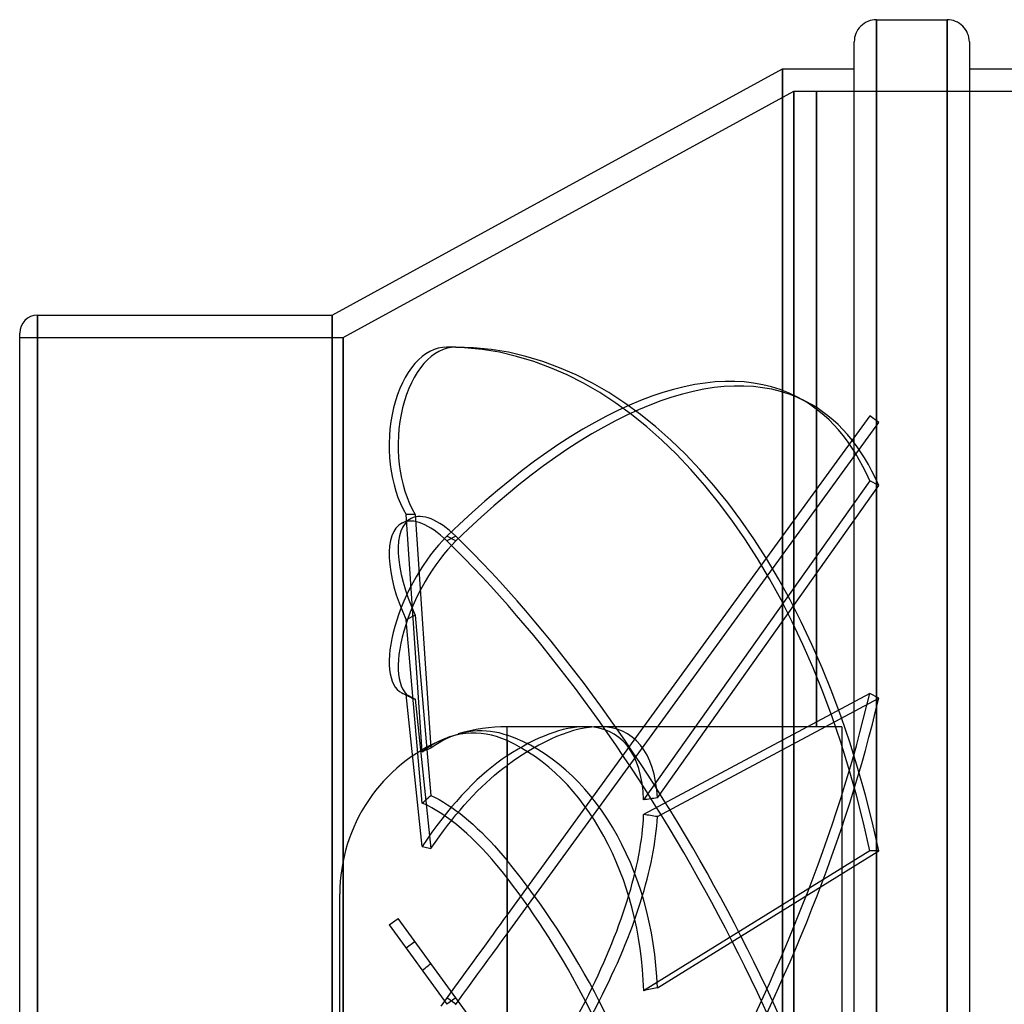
# Model space of a CAD drawing. Header units: millimetres. Extents: x -129 to 129, y -100 to 88.
# Tile 3 of 5: x -129 to -41, y 0 to 88. Entities that reach past the tile are written whole.
import ezdxf

# ---------------------------------------------------------------- set-up
doc = ezdxf.new("R2010")
doc.units = ezdxf.units.MM
doc.layers.add('HIDDEN', color=7, linetype='Continuous')
doc.layers.add('THICK', color=7, linetype='Continuous')

msp = doc.modelspace()

# ---------------------------------------------------------------- linework, layer by layer
at = {"layer": 'HIDDEN'}
for p, q in [((-52.18, 88), (-52.18, 0)), ((-45.86, 88), (-45.86, 0)), ((-60.6, 83.6), (-60.6, -83.6)), ((-100, 59.5), (-59.6, 81.6)), ((-59.6, 81.6), (-59.6, -81.6)), ((-59.6, 81.6), (-57.552, 81.6)), ((-59.6, -81.6), (-59.6, 81.6)), ((-57.551, 81.6), (-57.552, 81.6)), ((-57.552, 81.6), (-57.552, 81.6)), ((-57.552, 81.6), (-57.552, 81.6)), ((-57.552, 81.6), (-57.552, 81.6)), ((-57.552, 81.6), (-57.552, 81.6)), ((-57.552, 81.6), (-57.552, 81.6)), ((-57.552, 81.6), (-57.552, 81.6)), ((-57.552, 81.6), (-57.552, 81.6)), ((-57.552, 81.6), (-57.552, 81.6)), ((-57.552, 81.6), (-57.552, 81.6)), ((-57.552, 81.6), (-57.552, 81.6)), ((-57.552, 81.6), (-57.552, 81.6)), ((-57.552, 81.6), (-57.552, 81.6)), ((-57.552, 81.6), (-57.552, 81.6)), ((-57.552, 81.6), (-57.552, 81.6)), ((-57.552, 81.6), (-57.552, 81.6)), ((-57.552, 81.6), (-57.552, 81.6)), ((-57.552, 81.6), (-57.552, 81.6)), ((-57.552, 81.6), (-57.552, 81.6)), ((-57.552, 81.6), (-57.552, 81.6)), ((-57.552, 81.6), (-57.552, 81.6)), ((-57.552, 81.6), (-57.552, 81.6)), ((-57.552, 81.6), (-57.552, 81.6)), ((-57.552, 81.6), (-57.552, 81.6)), ((-57.552, 81.6), (-57.552, 81.6)), ((-57.552, 81.6), (-57.552, 81.6)), ((-57.552, 81.6), (-57.552, 81.6)), ((-57.552, 81.6), (-57.551, 81.6)), ((-57.55, 81.6), (-57.551, 81.6)), ((-57.551, 81.6), (-57.551, 81.6)), ((-57.551, 81.6), (-57.551, 81.6)), ((-57.551, 81.6), (-57.551, 81.6)), ((-57.551, 81.6), (-57.551, 81.6)), ((-57.551, 81.6), (-57.551, 81.6)), ((-57.551, 81.6), (-57.551, 81.6)), ((-57.551, 81.6), (-57.551, 81.6)), ((-57.551, 81.6), (-57.551, 81.6)), ((-57.551, 81.6), (-57.551, 81.6)), ((-57.551, 81.6), (-57.551, 81.6)), ((-57.551, 81.6), (-57.551, 81.6)), ((-57.551, 81.6), (-57.551, 81.6)), ((-57.551, 81.6), (-57.551, 81.6)), ((-57.551, 81.6), (-57.551, 81.6)), ((-57.551, 81.6), (-57.551, 81.6)), ((-57.551, 81.6), (-57.551, 81.6)), ((-57.551, 81.6), (-57.551, 81.6)), ((-57.551, 81.6), (-57.551, 81.6)), ((-57.551, 81.6), (-57.551, 81.6)), ((-57.551, 81.6), (-57.551, 81.6)), ((-57.551, 81.6), (-57.551, 81.6)), ((-57.551, 81.6), (-57.551, 81.6)), ((-57.551, 81.6), (-57.551, 81.6)), ((-57.551, 81.6), (-57.55, 81.6)), ((-57.55, 81.6), (-57.55, 81.6)), ((-57.55, 81.6), (-57.55, 81.6)), ((-57.55, 81.6), (-57.55, 81.6)), ((-57.55, 81.6), (-57.55, 81.6)), ((-57.55, 81.6), (-57.55, 81.6)), ((-57.55, 81.6), (-57.55, 81.6)), ((-57.55, 81.6), (-57.55, 81.6)), ((-57.55, 81.6), (-57.55, 81.6)), ((-57.55, 81.6), (-57.55, 81.6)), ((-57.55, 81.6), (-57.55, 81.6)), ((-57.55, 81.6), (-57.55, 81.6)), ((-57.55, 81.6), (-57.55, 81.6)), ((-57.55, 81.6), (-57.55, 81.6)), ((-57.55, 81.6), (59.6, 81.6)), ((-57.55, 24.6), (-57.55, 81.6)), ((-57.55, 81.6), (-57.55, 24.6)), ((-57.55, 81.6), (-57.55, 81.6)), ((-57.55, 81.6), (-57.55, 81.6)), ((-57.55, 81.6), (-57.55, 81.6)), ((-57.55, 81.6), (-57.55, 81.6)), ((-57.55, 81.6), (-57.55, 81.6)), ((-57.55, 81.6), (-57.55, 81.6)), ((-57.55, 81.6), (-57.55, 81.6)), ((-57.55, 81.6), (-57.55, 81.6)), ((-57.55, 81.6), (-57.55, 81.6)), ((-57.55, 81.6), (-57.55, 81.6)), ((-57.55, 81.6), (-57.55, 81.6)), ((-57.55, 81.6), (-57.55, 81.6)), ((-57.55, 81.6), (-57.55, 81.6)), ((-127.4, 61.5), (-127.4, 0)), ((-101, 61.5), (-101, -61.5)), ((-129, 59.5), (-100, 59.5)), ((-100, 59.5), (-100, -59.5)), ((-100, -59.5), (-100, 59.5)), ((-89.895, 58.64), (-90.705, 58.64)), ((-59.338, 54.191), (-58.529, 53.775)), ((-52.792, 52.476), (-73.058, 24.583)), ((-51.983, 51.888), (-52.792, 52.476)), ((-71.83, 24.571), (-51.983, 51.888)), ((-52.792, 46.635), (-73.058, 18.038)), ((-71.83, 18.214), (-51.983, 46.22)), ((-51.983, 46.22), (-52.792, 46.635)), ((-94.726, 42.862), (-93.917, 43.277)), ((-92.912, 22.357), (-94.362, 43.617)), ((-93.553, 43.617), (-94.362, 43.617)), ((-93.553, 43.617), (-92.127, 22.709)), ((-89.895, 41.257), (-90.705, 41.673)), ((-89.895, 41.673), (-90.705, 41.257)), ((-93.553, 34.61), (-94.362, 34.194)), ((-93.553, 34.61), (-92.127, 18.437)), ((-92.912, 17.749), (-94.362, 34.194)), ((-94.726, 27.623), (-93.917, 27.207)), ((-92.912, 13.869), (-94.362, 27.49)), ((-93.553, 27.075), (-94.362, 27.49)), ((-52.792, 27.577), (-73.058, 16.727)), ((-51.983, 27.161), (-52.792, 27.577)), ((-93.553, 27.075), (-92.127, 13.678)), ((-71.83, 16.535), (-51.983, 27.161)), ((-90.349, 23.707), (-89.908, 23.873)), ((-89.515, 23.918), (-89.991, 23.814)), ((-89.908, 23.873), (-89.477, 24.005)), ((-89.033, 23.988), (-89.515, 23.918)), ((-89.477, 24.005), (-89.107, 24.096)), ((-89.107, 24.096), (-88.725, 24.168)), ((-88.553, 24.023), (-89.033, 23.988)), ((-88.725, 24.168), (-88.336, 24.219)), ((-88.083, 24.025), (-88.553, 24.023)), ((-88.336, 24.219), (-87.943, 24.247)), ((-87.63, 23.995), (-88.083, 24.025)), ((-87.943, 24.247), (-87.55, 24.253)), ((-87.18, 23.935), (-87.63, 23.995)), ((-87.55, 24.253), (-87.162, 24.237)), ((-86.714, 23.841), (-87.18, 23.935)), ((-87.162, 24.237), (-86.782, 24.2)), ((-86.782, 24.2), (-86.414, 24.143)), ((-86.241, 23.712), (-86.714, 23.841)), ((-86.414, 24.143), (-86.052, 24.068)), ((-86.052, 24.068), (-85.68, 23.97)), ((-85.68, 23.97), (-85.3, 23.849)), ((-85.3, 21.981), (-85.3, 24.6)), ((-78.28, 24.6), (-85.3, 24.6)), ((-73.058, 24.583), (-85.3, 7.733)), ((-85.3, 6.031), (-71.83, 24.571)), ((-57.552, 24.6), (-77.044, 24.6)), ((-57.551, 24.6), (-57.552, 24.6)), ((-57.552, 24.6), (-57.552, 24.6)), ((-57.552, 24.6), (-57.552, 24.6)), ((-57.552, 24.6), (-57.552, 24.6)), ((-57.552, 24.6), (-57.552, 24.6)), ((-57.552, 24.6), (-57.552, 24.6)), ((-57.552, 24.6), (-57.552, 24.6)), ((-57.552, 24.6), (-57.552, 24.6)), ((-57.552, 24.6), (-57.552, 24.6)), ((-57.552, 24.6), (-57.552, 24.6)), ((-57.552, 24.6), (-57.552, 24.6)), ((-57.552, 24.6), (-57.552, 24.6)), ((-57.552, 24.6), (-57.552, 24.6)), ((-57.552, 24.6), (-57.552, 24.6)), ((-57.552, 24.6), (-57.552, 24.6)), ((-57.552, 24.6), (-57.552, 24.6)), ((-57.552, 24.6), (-57.552, 24.6)), ((-57.552, 24.6), (-57.552, 24.6)), ((-57.552, 24.6), (-57.552, 24.6)), ((-57.552, 24.6), (-57.552, 24.6)), ((-57.552, 24.6), (-57.552, 24.6)), ((-57.552, 24.6), (-57.552, 24.6)), ((-57.552, 24.6), (-57.552, 24.6)), ((-57.552, 24.6), (-57.552, 24.6)), ((-57.552, 24.6), (-57.552, 24.6)), ((-57.552, 24.6), (-57.552, 24.6)), ((-57.552, 24.6), (-57.552, 24.6)), ((-57.552, 24.6), (-57.551, 24.6)), ((-55.3, 24.6), (-57.552, 24.6)), ((-57.55, 24.6), (-57.551, 24.6)), ((-57.551, 24.6), (-57.551, 24.6)), ((-57.551, 24.6), (-57.551, 24.6)), ((-57.551, 24.6), (-57.551, 24.6)), ((-57.551, 24.6), (-57.551, 24.6)), ((-57.551, 24.6), (-57.551, 24.6)), ((-57.551, 24.6), (-57.551, 24.6)), ((-57.551, 24.6), (-57.551, 24.6)), ((-57.551, 24.6), (-57.551, 24.6)), ((-57.551, 24.6), (-57.551, 24.6)), ((-57.551, 24.6), (-57.551, 24.6)), ((-57.551, 24.6), (-57.551, 24.6)), ((-57.551, 24.6), (-57.551, 24.6)), ((-57.551, 24.6), (-57.551, 24.6)), ((-57.551, 24.6), (-57.551, 24.6)), ((-57.551, 24.6), (-57.551, 24.6)), ((-57.551, 24.6), (-57.551, 24.6)), ((-57.551, 24.6), (-57.551, 24.6)), ((-57.551, 24.6), (-57.551, 24.6)), ((-57.551, 24.6), (-57.551, 24.6)), ((-57.551, 24.6), (-57.551, 24.6)), ((-57.551, 24.6), (-57.551, 24.6)), ((-57.551, 24.6), (-57.551, 24.6)), ((-57.551, 24.6), (-57.551, 24.6)), ((-57.551, 24.6), (-57.55, 24.6)), ((-57.55, 24.6), (-57.55, 24.6)), ((-57.55, 24.6), (-57.55, 24.6)), ((-57.55, 24.6), (-57.55, 24.6)), ((-57.55, 24.6), (-57.55, 24.6)), ((-57.55, 24.6), (-57.55, 24.6)), ((-57.55, 24.6), (-57.55, 24.6)), ((-57.55, 24.6), (-57.55, 24.6)), ((-57.55, 24.6), (-57.55, 24.6)), ((-57.55, 24.6), (-57.55, 24.6)), ((-57.55, 24.6), (-57.55, 24.6)), ((-57.55, 24.6), (-57.55, 24.6)), ((-57.55, 24.6), (-57.55, 24.6)), ((-57.55, 24.6), (-57.55, 24.6)), ((-57.55, 24.6), (-57.55, 24.6)), ((-57.55, 24.6), (-57.55, 24.6)), ((-57.55, 24.6), (-57.55, 24.6)), ((-57.55, 24.6), (-57.55, 24.6)), ((-57.55, 24.6), (-57.55, 24.6)), ((-57.55, 24.6), (-57.55, 24.6)), ((-57.55, 24.6), (-57.55, 24.6)), ((-57.55, 24.6), (-57.55, 24.6)), ((-57.55, 24.6), (-57.55, 24.6)), ((-57.55, 24.6), (-57.55, 24.6)), ((-57.55, 24.6), (-57.55, 24.6)), ((-57.55, 24.6), (-57.55, 24.6)), ((-57.55, 24.6), (-57.55, 24.6)), ((-55.3, 24.6), (-55.3, 0)), ((-91.9, 23.03), (-92.241, 22.825)), ((-92.127, 22.709), (-91.695, 23.002)), ((-91.56, 23.214), (-91.9, 23.03)), ((-91.695, 23.002), (-91.251, 23.269)), ((-91.225, 23.376), (-91.56, 23.214)), ((-91.251, 23.269), (-90.8, 23.505)), ((-90.897, 23.516), (-91.225, 23.376)), ((-90.454, 23.678), (-90.897, 23.516)), ((-90.8, 23.505), (-90.349, 23.707)), ((-89.991, 23.814), (-90.454, 23.678)), ((-85.767, 23.549), (-86.241, 23.712)), ((-85.3, 23.353), (-85.767, 23.549)), ((-85.3, 23.353), (-85.3, 12.599)), ((-92.579, 22.6), (-92.912, 22.357)), ((-92.912, 22.357), (-92.78, 22.422)), ((-92.78, 22.422), (-92.649, 22.483)), ((-92.649, 22.483), (-92.518, 22.543)), ((-92.241, 22.825), (-92.579, 22.6)), ((-92.518, 22.543), (-92.387, 22.6)), ((-92.387, 22.6), (-92.257, 22.655)), ((-92.257, 22.655), (-92.127, 22.709)), ((-86.213, 21.34), (-86.673, 20.983)), ((-85.753, 21.674), (-86.213, 21.34)), ((-85.3, 21.981), (-85.753, 21.674)), ((-87.126, 20.609), (-87.565, 20.225)), ((-86.673, 20.983), (-87.126, 20.609)), ((-86.426, 20.242), (-86.06, 20.545)), ((-86.06, 20.545), (-85.684, 20.842)), ((-85.684, 20.842), (-85.3, 21.129)), ((-85.3, 7.733), (-85.3, 21.129)), ((-88.002, 19.824), (-88.456, 19.385)), ((-87.565, 20.225), (-88.002, 19.824)), ((-87.577, 19.198), (-87.184, 19.57)), ((-87.184, 19.57), (-86.799, 19.919)), ((-86.799, 19.919), (-86.426, 20.242)), ((-88.921, 18.914), (-89.389, 18.416)), ((-88.456, 19.385), (-88.921, 18.914)), ((-88.372, 18.398), (-87.975, 18.806)), ((-87.975, 18.806), (-87.577, 19.198)), ((-92.912, 17.749), (-92.78, 17.869)), ((-92.481, 17.549), (-92.912, 17.749)), ((-92.78, 17.869), (-92.649, 17.987)), ((-92.649, 17.987), (-92.518, 18.102)), ((-92.518, 18.102), (-92.387, 18.215)), ((-92.387, 18.215), (-92.257, 18.327)), ((-92.257, 18.327), (-92.127, 18.437)), ((-92.127, 18.437), (-91.764, 18.26)), ((-91.764, 18.26), (-91.392, 18.061)), ((-91.392, 18.061), (-91.013, 17.84)), ((-91.013, 17.84), (-90.633, 17.602)), ((-89.853, 17.899), (-90.307, 17.37)), ((-89.389, 18.416), (-89.853, 17.899)), ((-89.15, 17.549), (-88.765, 17.977)), ((-88.765, 17.977), (-88.372, 18.398)), ((-92.042, 17.32), (-92.481, 17.549)), ((-91.601, 17.065), (-92.042, 17.32)), ((-91.168, 16.791), (-91.601, 17.065)), ((-90.745, 16.839), (-91.168, 16.305)), ((-90.745, 16.502), (-91.168, 16.791)), ((-90.307, 17.37), (-90.745, 16.839)), ((-90.633, 17.602), (-90.255, 17.348)), ((-90.255, 17.348), (-89.885, 17.083)), ((-89.885, 16.689), (-89.523, 17.12)), ((-89.885, 17.083), (-89.523, 16.81)), ((-89.523, 17.12), (-89.15, 17.549)), ((-89.523, 16.81), (-89.15, 16.514)), ((-91.168, 16.305), (-91.601, 15.735)), ((-90.307, 16.182), (-90.745, 16.502)), ((-90.633, 15.75), (-90.255, 16.232)), ((-89.853, 15.826), (-90.307, 16.182)), ((-90.255, 16.232), (-89.885, 16.689)), ((-89.15, 16.514), (-88.765, 16.192)), ((-88.765, 16.192), (-88.372, 15.848)), ((-92.042, 15.133), (-92.481, 14.508)), ((-91.601, 15.735), (-92.042, 15.133)), ((-91.392, 14.732), (-91.013, 15.249)), ((-91.013, 15.249), (-90.633, 15.75)), ((-89.389, 15.439), (-89.853, 15.826)), ((-88.921, 15.026), (-89.389, 15.439)), ((-88.456, 14.594), (-88.921, 15.026)), ((-88.372, 15.848), (-87.975, 15.483)), ((-87.975, 15.483), (-87.577, 15.102)), ((-87.577, 15.102), (-87.184, 14.708)), ((-92.481, 14.508), (-92.912, 13.869)), ((-92.127, 13.678), (-91.764, 14.206)), ((-91.764, 14.206), (-91.392, 14.732)), ((-88.002, 14.148), (-88.456, 14.594)), ((-87.565, 13.699), (-88.002, 14.148)), ((-87.184, 14.708), (-86.799, 14.307)), ((-86.799, 14.307), (-86.426, 13.905)), ((-92.912, 13.869), (-92.78, 13.84)), ((-92.78, 13.84), (-92.649, 13.81)), ((-92.649, 13.81), (-92.518, 13.779)), ((-92.518, 13.779), (-92.387, 13.746)), ((-92.387, 13.746), (-92.257, 13.713)), ((-92.257, 13.713), (-92.127, 13.678)), ((-87.126, 13.227), (-87.565, 13.699)), ((-86.426, 13.905), (-86.06, 13.495)), ((-86.06, 13.495), (-85.684, 13.059)), ((-52.792, 13.476), (-73.058, 0.927)), ((-71.83, 1.187), (-51.983, 13.476)), ((-51.983, 13.476), (-52.792, 13.476)), ((-86.673, 12.72), (-87.126, 13.227)), ((-86.213, 12.182), (-86.673, 12.72)), ((-85.684, 13.059), (-85.3, 12.599)), ((-85.753, 11.621), (-86.213, 12.182)), ((-85.3, 11.045), (-85.753, 11.621)), ((-85.3, 11.045), (-85.3, 0)), ((-100.3, 0), (-100.3, 9.6)), ((-95.877, 6.825), (-95.068, 7.413)), ((-89.895, 0.294), (-95.068, 7.413)), ((-85.612, 7.304), (-85.927, 6.869)), ((-85.3, 7.733), (-85.612, 7.304)), ((-95.877, 6.825), (-90.705, -0.294)), ((-86.245, 6.432), (-86.562, 5.996)), ((-85.927, 6.869), (-86.245, 6.432)), ((-93.553, 5.328), (-94.362, 4.74)), ((-86.877, 5.562), (-87.187, 5.136)), ((-86.562, 5.996), (-86.877, 5.562)), ((-86.167, 4.838), (-85.739, 5.428)), ((-85.739, 5.428), (-85.3, 6.031)), ((-85.3, 0), (-85.3, 6.031)), ((-87.49, 4.718), (-87.788, 4.308)), ((-87.187, 5.136), (-87.49, 4.718)), ((-86.586, 4.262), (-86.167, 4.838)), ((-88.094, 3.887), (-88.408, 3.455)), ((-87.788, 4.308), (-88.094, 3.887)), ((-87.467, 3.049), (-87.02, 3.664)), ((-87.02, 3.664), (-86.586, 4.262)), ((-92.912, 2.744), (-92.78, 2.849)), ((-92.78, 2.849), (-92.649, 2.953)), ((-92.649, 2.953), (-92.518, 3.057)), ((-92.518, 3.057), (-92.387, 3.16)), ((-92.387, 3.16), (-92.257, 3.262)), ((-92.257, 3.262), (-92.127, 3.365)), ((-88.727, 3.016), (-89.048, 2.573)), ((-88.408, 3.455), (-88.727, 3.016)), ((-87.92, 2.425), (-87.467, 3.049)), ((-89.371, 2.129), (-89.692, 1.688)), ((-89.048, 2.573), (-89.371, 2.129)), ((-88.824, 1.181), (-88.375, 1.799)), ((-88.375, 1.799), (-87.92, 2.425)), ((-90.009, 1.251), (-90.321, 0.822)), ((-89.692, 1.688), (-90.009, 1.251)), ((-89.262, 0.578), (-88.824, 1.181)), ((-127.4, 0), (-127.4, -61.5)), ((-90.918, 0), (-91.242, -0.447)), ((-90.625, 0.404), (-90.918, 0)), ((-89.895, 0.294), (-90.705, -0.294)), ((-89.895, -0.294), (-90.705, 0.294)), ((-90.321, 0.822), (-90.625, 0.404)), ((-51.983, -51.888), (-89.895, 0.294)), ((-89.682, 0), (-89.262, 0.578)), ((-85.3, 0), (-85.3, -6.031)), ((-55.3, 0), (-55.3, -24.6)), ((-52.18, 0), (-52.18, -88)), ((-45.86, 0), (-45.86, -88)), ((-100.3, -9.6), (-100.3, 0)), ((-89.92, -0.327), (-89.682, 0)), ((-85.3, -11.045), (-85.3, 0))]:
    msp.add_line(p, q, dxfattribs=at)
for start, end in [(90.00004, 106.98623), (111.996, 180.00002)]:
    msp.add_arc((-85.3, 9.6), 15, start, end, dxfattribs=at)
for centre, major_axis, ratio, start_param, end_param in [((-90.705, 49.84), (0, -8.8), 0.587785, 3.141593, 5.497787), ((-89.895, 49.84), (0, 8.8), 0.587785, 0, 2.356194), ((-90.705, -10), (0, -68.64), 0.587785, 1.919862, 3.141593), ((-89.895, -10), (0, 68.64), 0.587785, -1.22173, 0), ((-90.705, -6.863), (-31.366, -61.054), 0.415627, -3.141587, -2.251011), ((-89.895, -7.279), (31.366, 61.054), 0.415627, 0.000005, 0.890581), ((-90.705, -6.863), (-31.366, -61.054), 0.415627, 2.810444, 3.141598), ((-89.895, -7.279), (31.366, 61.054), 0.415627, -0.331149, 0.000005), ((-89.895, 35.45), (-4.021, 7.827), 0.415627, 0.000095, 1.465613), ((-90.705, 35.034), (4.021, -7.827), 0.415627, 2.251011, 3.141688), ((-89.895, 35.45), (-4.021, 7.827), 0.415627, -0.890581, 0.000095), ((-90.705, 35.034), (4.021, -7.827), 0.415627, -3.141498, -1.67598), ((-90.705, 35.45), (-4.021, -7.827), 0.415627, -2.251011, 0.000001), ((-89.895, -6.863), (-31.366, 61.054), 0.415627, -2.112312, -0.890581), ((-89.895, 35.034), (4.021, 7.827), 0.415627, 0.890581, 3.141593), ((-90.705, -7.279), (31.366, -61.054), 0.415627, 1.029281, 2.251011), ((-90.705, 35.45), (-4.021, -7.827), 0.415627, 0.000001, 0.105183), ((-90.705, 7.279), (-31.366, -61.054), 0.415627, 0.890581, 2.112312), ((-89.895, 35.034), (4.021, 7.827), 0.415627, -3.141592, -3.036409), ((-89.895, 6.863), (31.366, 61.054), 0.415627, -2.251011, -1.029281), ((-89.682, 0), (-15.306, -23.878), 0.386472, -2.896854, -2.361048), ((-90.918, 0), (-15.306, -23.878), 0.386472, -2.897436, -2.433102), ((-89.682, 0), (0, 24.6), 0.726543, -1.522539, -0.247698), ((-90.918, 0), (-15.306, -23.878), 0.386472, 2.636742, 3.38575), ((-89.682, 0), (-15.306, -23.878), 0.386472, 2.647297, 3.386331), ((-43.557, 0), (119.861, -7.227), 0.196181, 1.820732, 1.831288), ((-90.918, 0), (0, -24.6), 0.726543, 1.608499, 2.82184), ((-43.557, 0), (119.849, 12.162), 0.178418, 1.7908, 1.801355), ((-90.918, 0), (15.306, 23.878), 0.386472, -1.327952, -0.580256), ((-89.682, 0), (15.306, 23.878), 0.386472, -1.327952, -0.590811), ((-43.557, 0), (119.851, -21.8), 0.095099, 1.8262, 1.836755), ((-89.682, 0), (-15.306, 23.878), 0.386472, -1.813641, -1.275941), ((-90.918, 0), (-15.306, 23.878), 0.386472, -1.813641, -1.347996), ((-43.557, 0), (119.862, 23.673), 0.055799, 1.797883, 1.808439), ((-90.918, 0), (15.306, 23.878), 0.386472, -1.793597, -1.327952), ((-89.682, 0), (15.306, 23.878), 0.386472, -1.865651, -1.327952), ((-90.918, 0), (-15.306, 23.878), 0.386472, -2.561337, -1.813641), ((-89.682, 0), (-15.306, 23.878), 0.386472, -2.550782, -1.813641)]:
    msp.add_ellipse(centre, major_axis=major_axis, ratio=ratio, start_param=start_param, end_param=end_param, dxfattribs=at)
at = {"layer": 'THICK'}
for p, q in [((-52.18, 0), (-52.18, 88)), ((-52.18, 88), (-45.86, 88)), ((-45.86, 0), (-45.86, 88)), ((-54.18, 0), (-54.18, 86)), ((-43.86, 86), (-43.86, 0)), ((-101, 61.5), (-60.6, 83.6)), ((-60.6, -83.6), (-60.6, 83.6)), ((-60.6, 83.6), (-54.18, 83.6)), ((-43.86, 83.6), (43.86, 83.6)), ((-127.4, 61.5), (-101, 61.5)), ((-127.4, 0), (-127.4, 61.5)), ((-101, -61.5), (-101, 61.5)), ((-129, 0), (-129, 59.9)), ((-127.4, -61.5), (-127.4, 0)), ((-43.86, 0), (-43.86, -86)), ((-129, -59.9), (-129, 0)), ((-54.18, -86), (-54.18, 0)), ((-52.18, -88), (-52.18, 0)), ((-45.86, -88), (-45.86, 0))]:
    msp.add_line(p, q, dxfattribs=at)
for centre, radius, start, end in [((-52.18, 86), 2, 89.99998, 180.00002), ((-45.86, 86), 2, 0, 90.00004), ((-127.4, 59.9), 1.6, 90.0001, 179.99991)]:
    msp.add_arc(centre, radius, start, end, dxfattribs=at)

doc.saveas('drawing.dxf')
